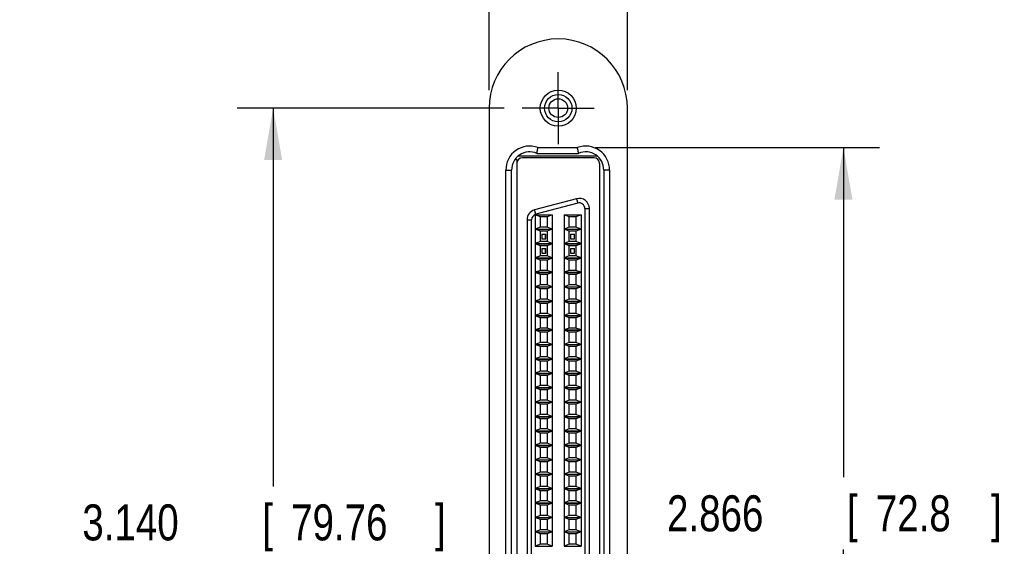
# Model space of a CAD drawing. Header units: inches. Extents: x 0.2 to 16.8, y 0.1 to 10.8.
# Tile 2 of 11: x 2 to 5.4, y 6.1 to 7.9. Entities that reach past the tile are written whole.
import ezdxf

# ---------------------------------------------------------------- set-up
doc = ezdxf.new("R2010")
doc.units = ezdxf.units.IN
doc.header["$LTSCALE"] = 0.935
doc.header["$MEASUREMENT"] = 0
doc.linetypes.add('CENTER', pattern=[0.6, 0.375, -0.075, 0.075, -0.075])
doc.layers.get('0').update_dxf_attribs({"linetype": 'CONTINUOUS'})
doc.layers.add('DEFAULT_1', color=7, linetype='CENTER')
doc.layers.add('DIMENSIONS', color=7, linetype='CONTINUOUS')
doc.styles.get("Standard").update_dxf_attribs({"font": 'txt', "width": 0.8})
doc.dimstyles.new('DIMSTYLE_1', dxfattribs={"dimtxt": 0.125, "dimasz": 0.18, "dimexe": 0.18, "dimexo": 0.0625, "dimgap": 0.09, "dimtad": 0, "dimtih": 1, "dimtoh": 1, "dimdec": 3, "dimzin": 4, "dimdsep": 46, "dimtxsty": 'STANDARD', "dimblk": '_FILLED', "dimblk1": '_FILLED', "dimblk2": '_FILLED', "dimcen": 0.09, "dimadec": 0, "dimazin": 0, "dimtp": 0.01, "dimtm": 0.01, "dimtfac": 1, "dimtdec": 3, "dimtofl": 0, "dimtmove": 0, "dimatfit": 3, "dimldrblk": '_FILLED', "dimfxl": 1, "dimtolj": 1, "dimtzin": 4, "dimarcsym": 0})

# ---------------------------------------------------------------- blocks, each defined once
blk = doc.blocks.new('_FILLED')
at = {"color": 0, "linetype": 'BYBLOCK'}
blk.add_solid([(0, 0), (-1, 0.174), (-1, -0.174)], dxfattribs=at)
blk = doc.blocks.new('*D0')
at = {"layer": 'DIMENSIONS', "color": 2, "linetype": 'CONTINUOUS'}
for p, q in [((3.7074, 7.5785), (2.78, 7.5785)), ((2.905, 7.5785), (2.905, 6.2664)), ((2.905, 4.4385), (2.905, 6.0164)), ((3.7074, 4.4385), (2.78, 4.4385))]:
    blk.add_line(p, q, dxfattribs=at)
at = {"layer": 'DIMENSIONS', "color": 2, "linetype": 'CONTINUOUS', "xscale": 0.18, "yscale": 0.18, "zscale": 0.18}
for p, rotation in [((2.905, 7.5785), 90), ((2.905, 4.4385), 270)]:
    blk.add_blockref('_FILLED', p, dxfattribs=dict(at, rotation=rotation))
at = {"layer": 'DIMENSIONS', "color": 2, "linetype": 'CONTINUOUS', "width": 0.8}
for s, p in [('3.140', (2.2425, 6.0789)), ('[', (2.8675, 6.0789)), ('79.76', (2.9675, 6.0789)), (']', (3.4675, 6.0789))]:
    blk.add_text(s, height=0.125, dxfattribs=at).set_placement(p)
blk = doc.blocks.new('*D1')
at = {"layer": 'DIMENSIONS', "color": 2, "linetype": 'CONTINUOUS'}
for p, q in [((4.0242, 7.4415), (5.01, 7.4415)), ((4.885, 7.4415), (4.885, 6.2978)), ((4.885, 4.5755), (4.885, 6.0478)), ((4.0242, 4.5755), (5.01, 4.5755))]:
    blk.add_line(p, q, dxfattribs=at)
at = {"layer": 'DIMENSIONS', "color": 2, "linetype": 'CONTINUOUS', "xscale": 0.18, "yscale": 0.18, "zscale": 0.18}
for p, rotation in [((4.885, 7.4415), 90), ((4.885, 4.5755), 270)]:
    blk.add_blockref('_FILLED', p, dxfattribs=dict(at, rotation=rotation))
at = {"layer": 'DIMENSIONS', "color": 2, "linetype": 'CONTINUOUS', "width": 0.8}
for s, p in [('2.866', (4.2725, 6.1103)), ('[', (4.8975, 6.1103)), ('72.8', (4.9975, 6.1103)), (']', (5.3975, 6.1103))]:
    blk.add_text(s, height=0.125, dxfattribs=at).set_placement(p)
blk = doc.blocks.new('*D3')
at = {"layer": 'DIMENSIONS', "color": 2, "linetype": 'CONTINUOUS'}
for p, q in [((3.655, 7.641), (3.655, 8.6926)), ((4.135, 7.641), (4.135, 8.6926)), ((3.655, 8.5676), (3.3125, 8.5676)), ((4.135, 8.5676), (4.495, 8.5676))]:
    blk.add_line(p, q, dxfattribs=at)
at = {"layer": 'DIMENSIONS', "color": 2, "linetype": 'CONTINUOUS', "xscale": 0.18, "yscale": 0.18, "zscale": 0.18}
blk.add_blockref('_FILLED', (3.655, 8.5676), dxfattribs=at)
at = {"layer": 'DIMENSIONS', "color": 2, "linetype": 'CONTINUOUS', "xscale": 0.18, "yscale": 0.18, "zscale": 0.18, "rotation": 180}
blk.add_blockref('_FILLED', (4.135, 8.5676), dxfattribs=at)
at = {"layer": 'DIMENSIONS', "color": 2, "linetype": 'CONTINUOUS', "width": 0.8}
for s, p in [('.480', (2.025, 8.5051)), ('[', (2.55, 8.5051)), ('12.19', (2.65, 8.5051)), (']', (3.15, 8.5051))]:
    blk.add_text(s, height=0.125, dxfattribs=at).set_placement(p)

msp = doc.modelspace()

# ---------------------------------------------------------------- linework, layer by layer
at = {"color": 7, "linetype": 'CONTINUOUS'}
for p, q in [((3.655, 7.5785), (3.655, 4.4385)), ((4.135, 4.4385), (4.135, 7.5785)), ((3.8205, 7.4215), (3.9655, 7.4215)), ((3.8244, 7.4415), (3.9617, 7.4415)), ((3.7446, 7.4005), (3.751, 7.4005)), ((3.751, 7.4005), (3.751, 4.6165)), ((4.0314, 7.4115), (3.7576, 7.4115)), ((4.0188, 7.4061), (3.7707, 7.4061)), ((4.0384, 7.3864), (4.0384, 4.6305)), ((3.713, 7.3635), (3.733, 7.3635)), ((3.713, 4.6537), (3.713, 7.3632)), ((3.733, 4.6535), (3.733, 7.3635)), ((4.053, 7.3635), (4.053, 4.6535)), ((4.073, 7.3635), (4.053, 7.3635)), ((4.073, 7.3632), (4.073, 4.6537)), ((3.9584, 7.2643), (3.8127, 7.2253)), ((4.003, 4.7868), (4.003, 7.2301)), ((3.7865, 7.1911), (3.7865, 4.8258)), ((3.8152, 7.2081), (3.8152, 7.1589)), ((3.8329, 7.2012), (3.8152, 7.2081)), ((3.8152, 7.2081), (3.8743, 7.2081)), ((3.8329, 7.1657), (3.8329, 7.2012)), ((3.8565, 7.2012), (3.8329, 7.2012)), ((3.8743, 7.2081), (3.8565, 7.2012)), ((3.8565, 7.2012), (3.8565, 7.1657)), ((3.8743, 7.2081), (3.8743, 7.1589)), ((3.9152, 7.2081), (3.9152, 7.1589)), ((3.9152, 7.2081), (3.9743, 7.2081)), ((3.9329, 7.2012), (3.9152, 7.2081)), ((3.9329, 7.1657), (3.9329, 7.2012)), ((3.9565, 7.2012), (3.9329, 7.2012)), ((3.9743, 7.2081), (3.9565, 7.2012)), ((3.9565, 7.2012), (3.9565, 7.1657)), ((3.9743, 7.2081), (3.9743, 7.1589)), ((3.8329, 7.1657), (3.8152, 7.1589)), ((3.8152, 7.1589), (3.8743, 7.1589)), ((3.8152, 7.1581), (3.8152, 7.1089)), ((3.8329, 7.1512), (3.8152, 7.1581)), ((3.8152, 7.1581), (3.8743, 7.1581)), ((3.8565, 7.1657), (3.8329, 7.1657)), ((3.8329, 7.1157), (3.8329, 7.1512)), ((3.8565, 7.1512), (3.8329, 7.1512)), ((3.8743, 7.1589), (3.8565, 7.1657)), ((3.8743, 7.1581), (3.8565, 7.1512)), ((3.8565, 7.1512), (3.8565, 7.1157)), ((3.8743, 7.1581), (3.8743, 7.1089)), ((3.9329, 7.1657), (3.9152, 7.1589)), ((3.9152, 7.1589), (3.9743, 7.1589)), ((3.9152, 7.1581), (3.9152, 7.1089)), ((3.9329, 7.1512), (3.9152, 7.1581)), ((3.9152, 7.1581), (3.9743, 7.1581)), ((3.9565, 7.1657), (3.9329, 7.1657)), ((3.9329, 7.1157), (3.9329, 7.1512)), ((3.9565, 7.1512), (3.9329, 7.1512)), ((3.9743, 7.1589), (3.9565, 7.1657)), ((3.9743, 7.1581), (3.9565, 7.1512)), ((3.9565, 7.1512), (3.9565, 7.1157)), ((3.9743, 7.1581), (3.9743, 7.1089)), ((3.8329, 7.1157), (3.8152, 7.1089)), ((3.8565, 7.1157), (3.8329, 7.1157)), ((3.8378, 7.1413), (3.8378, 7.1256)), ((3.8378, 7.1413), (3.8516, 7.1413)), ((3.8378, 7.1256), (3.8516, 7.1256)), ((3.8495, 7.1413), (3.8495, 7.1256)), ((3.8516, 7.1256), (3.8516, 7.1413)), ((3.8743, 7.1089), (3.8565, 7.1157)), ((3.9329, 7.1157), (3.9152, 7.1089)), ((3.9565, 7.1157), (3.9329, 7.1157)), ((3.9378, 7.1413), (3.9378, 7.1256)), ((3.9378, 7.1413), (3.9516, 7.1413)), ((3.9378, 7.1256), (3.9516, 7.1256)), ((3.9516, 7.1256), (3.9516, 7.1413)), ((3.9743, 7.1089), (3.9565, 7.1157)), ((3.8152, 7.1089), (3.8743, 7.1089)), ((3.8152, 7.1081), (3.8152, 7.0589)), ((3.8152, 7.1081), (3.8743, 7.1081)), ((3.8329, 7.1012), (3.8152, 7.1081)), ((3.8329, 7.0657), (3.8329, 7.1012)), ((3.8565, 7.1012), (3.8329, 7.1012)), ((3.8378, 7.0913), (3.8378, 7.0756)), ((3.8378, 7.0913), (3.8516, 7.0913)), ((3.8495, 7.0913), (3.8495, 7.0756)), ((3.8516, 7.0756), (3.8516, 7.0913)), ((3.8743, 7.1081), (3.8565, 7.1012)), ((3.8565, 7.1012), (3.8565, 7.0657)), ((3.8743, 7.1081), (3.8743, 7.0589)), ((3.9152, 7.1089), (3.9743, 7.1089)), ((3.9152, 7.1081), (3.9152, 7.0589)), ((3.9152, 7.1081), (3.9743, 7.1081)), ((3.9329, 7.1012), (3.9152, 7.1081)), ((3.9329, 7.0657), (3.9329, 7.1012)), ((3.9565, 7.1012), (3.9329, 7.1012)), ((3.9378, 7.0913), (3.9378, 7.0756)), ((3.9378, 7.0913), (3.9516, 7.0913)), ((3.9516, 7.0756), (3.9516, 7.0913)), ((3.9743, 7.1081), (3.9565, 7.1012)), ((3.9565, 7.1012), (3.9565, 7.0657)), ((3.9743, 7.1081), (3.9743, 7.0589)), ((3.8329, 7.0657), (3.8152, 7.0589)), ((3.8152, 7.0589), (3.8743, 7.0589)), ((3.8152, 7.0581), (3.8152, 7.0089)), ((3.8329, 7.0512), (3.8152, 7.0581)), ((3.8152, 7.0581), (3.8743, 7.0581)), ((3.8565, 7.0657), (3.8329, 7.0657)), ((3.8329, 7.0157), (3.8329, 7.0512)), ((3.8565, 7.0512), (3.8329, 7.0512)), ((3.8378, 7.0756), (3.8516, 7.0756)), ((3.8743, 7.0589), (3.8565, 7.0657)), ((3.8743, 7.0581), (3.8565, 7.0512)), ((3.8565, 7.0512), (3.8565, 7.0157)), ((3.8743, 7.0581), (3.8743, 7.0089)), ((3.9329, 7.0657), (3.9152, 7.0589)), ((3.9152, 7.0589), (3.9743, 7.0589)), ((3.9152, 7.0581), (3.9152, 7.0089)), ((3.9329, 7.0512), (3.9152, 7.0581)), ((3.9152, 7.0581), (3.9743, 7.0581)), ((3.9565, 7.0657), (3.9329, 7.0657)), ((3.9329, 7.0157), (3.9329, 7.0512)), ((3.9565, 7.0512), (3.9329, 7.0512)), ((3.9378, 7.0756), (3.9516, 7.0756)), ((3.9743, 7.0589), (3.9565, 7.0657)), ((3.9743, 7.0581), (3.9565, 7.0512)), ((3.9565, 7.0512), (3.9565, 7.0157)), ((3.9743, 7.0581), (3.9743, 7.0089)), ((3.8329, 7.0157), (3.8152, 7.0089)), ((3.8152, 7.0089), (3.8743, 7.0089)), ((3.8565, 7.0157), (3.8329, 7.0157)), ((3.8743, 7.0089), (3.8565, 7.0157)), ((3.9329, 7.0157), (3.9152, 7.0089)), ((3.9152, 7.0089), (3.9743, 7.0089)), ((3.9565, 7.0157), (3.9329, 7.0157)), ((3.9743, 7.0089), (3.9565, 7.0157)), ((3.8152, 7.0081), (3.8152, 6.9589)), ((3.8329, 7.0012), (3.8152, 7.0081)), ((3.8152, 7.0081), (3.8743, 7.0081)), ((3.8329, 6.9657), (3.8329, 7.0012)), ((3.8565, 7.0012), (3.8329, 7.0012)), ((3.8743, 7.0081), (3.8565, 7.0012)), ((3.8565, 7.0012), (3.8565, 6.9657)), ((3.8743, 7.0081), (3.8743, 6.9589)), ((3.9152, 7.0081), (3.9152, 6.9589)), ((3.9329, 7.0012), (3.9152, 7.0081)), ((3.9152, 7.0081), (3.9743, 7.0081)), ((3.9329, 6.9657), (3.9329, 7.0012)), ((3.9565, 7.0012), (3.9329, 7.0012)), ((3.9743, 7.0081), (3.9565, 7.0012)), ((3.9565, 7.0012), (3.9565, 6.9657)), ((3.9743, 7.0081), (3.9743, 6.9589)), ((3.8329, 6.9657), (3.8152, 6.9589)), ((3.8152, 6.9589), (3.8743, 6.9589)), ((3.8152, 6.9581), (3.8152, 6.9089)), ((3.8329, 6.9512), (3.8152, 6.9581)), ((3.8152, 6.9581), (3.8743, 6.9581)), ((3.8565, 6.9657), (3.8329, 6.9657)), ((3.8329, 6.9157), (3.8329, 6.9512)), ((3.8565, 6.9512), (3.8329, 6.9512)), ((3.8743, 6.9589), (3.8565, 6.9657)), ((3.8743, 6.9581), (3.8565, 6.9512)), ((3.8565, 6.9512), (3.8565, 6.9157)), ((3.8743, 6.9581), (3.8743, 6.9089)), ((3.9329, 6.9657), (3.9152, 6.9589)), ((3.9152, 6.9589), (3.9743, 6.9589)), ((3.9152, 6.9581), (3.9152, 6.9089)), ((3.9152, 6.9581), (3.9743, 6.9581)), ((3.9329, 6.9512), (3.9152, 6.9581)), ((3.9565, 6.9657), (3.9329, 6.9657)), ((3.9329, 6.9157), (3.9329, 6.9512)), ((3.9565, 6.9512), (3.9329, 6.9512)), ((3.9743, 6.9589), (3.9565, 6.9657)), ((3.9743, 6.9581), (3.9565, 6.9512)), ((3.9565, 6.9512), (3.9565, 6.9157)), ((3.9743, 6.9581), (3.9743, 6.9089)), ((3.8329, 6.9157), (3.8152, 6.9089)), ((3.8152, 6.9089), (3.8743, 6.9089)), ((3.8152, 6.9081), (3.8152, 6.8589)), ((3.8329, 6.9012), (3.8152, 6.9081)), ((3.8152, 6.9081), (3.8743, 6.9081)), ((3.8565, 6.9157), (3.8329, 6.9157)), ((3.8743, 6.9089), (3.8565, 6.9157)), ((3.8743, 6.9081), (3.8565, 6.9012)), ((3.8743, 6.9081), (3.8743, 6.8589)), ((3.9329, 6.9157), (3.9152, 6.9089)), ((3.9152, 6.9089), (3.9743, 6.9089)), ((3.9152, 6.9081), (3.9152, 6.8589)), ((3.9329, 6.9012), (3.9152, 6.9081)), ((3.9152, 6.9081), (3.9743, 6.9081)), ((3.9565, 6.9157), (3.9329, 6.9157)), ((3.9743, 6.9089), (3.9565, 6.9157)), ((3.9743, 6.9081), (3.9565, 6.9012)), ((3.9743, 6.9081), (3.9743, 6.8589)), ((3.8329, 6.8657), (3.8329, 6.9012)), ((3.8565, 6.9012), (3.8329, 6.9012)), ((3.8565, 6.9012), (3.8565, 6.8657)), ((3.9329, 6.8657), (3.9329, 6.9012)), ((3.9565, 6.9012), (3.9329, 6.9012)), ((3.9565, 6.9012), (3.9565, 6.8657)), ((3.8329, 6.8657), (3.8152, 6.8589)), ((3.8152, 6.8589), (3.8743, 6.8589)), ((3.8152, 6.8581), (3.8152, 6.8089)), ((3.8152, 6.8581), (3.8743, 6.8581)), ((3.8329, 6.8512), (3.8152, 6.8581)), ((3.8565, 6.8657), (3.8329, 6.8657)), ((3.8329, 6.8157), (3.8329, 6.8512)), ((3.8565, 6.8512), (3.8329, 6.8512)), ((3.8743, 6.8589), (3.8565, 6.8657)), ((3.8743, 6.8581), (3.8565, 6.8512)), ((3.8565, 6.8512), (3.8565, 6.8157)), ((3.8743, 6.8581), (3.8743, 6.8089)), ((3.9329, 6.8657), (3.9152, 6.8589)), ((3.9152, 6.8589), (3.9743, 6.8589)), ((3.9152, 6.8581), (3.9152, 6.8089)), ((3.9152, 6.8581), (3.9743, 6.8581)), ((3.9329, 6.8512), (3.9152, 6.8581)), ((3.9565, 6.8657), (3.9329, 6.8657)), ((3.9329, 6.8157), (3.9329, 6.8512)), ((3.9565, 6.8512), (3.9329, 6.8512)), ((3.9743, 6.8589), (3.9565, 6.8657)), ((3.9743, 6.8581), (3.9565, 6.8512)), ((3.9565, 6.8512), (3.9565, 6.8157)), ((3.9743, 6.8581), (3.9743, 6.8089)), ((3.8329, 6.8157), (3.8152, 6.8089)), ((3.8152, 6.8089), (3.8743, 6.8089)), ((3.8152, 6.8081), (3.8152, 6.7589)), ((3.8329, 6.8012), (3.8152, 6.8081)), ((3.8152, 6.8081), (3.8743, 6.8081)), ((3.8565, 6.8157), (3.8329, 6.8157)), ((3.8743, 6.8089), (3.8565, 6.8157)), ((3.8743, 6.8081), (3.8565, 6.8012)), ((3.8743, 6.8081), (3.8743, 6.7589)), ((3.9329, 6.8157), (3.9152, 6.8089)), ((3.9152, 6.8089), (3.9743, 6.8089)), ((3.9152, 6.8081), (3.9152, 6.7589)), ((3.9152, 6.8081), (3.9743, 6.8081)), ((3.9329, 6.8012), (3.9152, 6.8081)), ((3.9565, 6.8157), (3.9329, 6.8157)), ((3.9743, 6.8089), (3.9565, 6.8157)), ((3.9743, 6.8081), (3.9565, 6.8012)), ((3.9743, 6.8081), (3.9743, 6.7589)), ((3.8329, 6.7657), (3.8329, 6.8012)), ((3.8565, 6.8012), (3.8329, 6.8012)), ((3.8565, 6.8012), (3.8565, 6.7657)), ((3.9329, 6.7657), (3.9329, 6.8012)), ((3.9565, 6.8012), (3.9329, 6.8012)), ((3.9565, 6.8012), (3.9565, 6.7657)), ((3.8329, 6.7657), (3.8152, 6.7589)), ((3.8152, 6.7589), (3.8743, 6.7589)), ((3.8152, 6.7581), (3.8152, 6.7089)), ((3.8329, 6.7512), (3.8152, 6.7581)), ((3.8152, 6.7581), (3.8743, 6.7581)), ((3.8565, 6.7657), (3.8329, 6.7657)), ((3.8329, 6.7157), (3.8329, 6.7512)), ((3.8565, 6.7512), (3.8329, 6.7512)), ((3.8743, 6.7589), (3.8565, 6.7657)), ((3.8743, 6.7581), (3.8565, 6.7512)), ((3.8565, 6.7512), (3.8565, 6.7157)), ((3.8743, 6.7581), (3.8743, 6.7089)), ((3.9329, 6.7657), (3.9152, 6.7589)), ((3.9152, 6.7589), (3.9743, 6.7589)), ((3.9152, 6.7581), (3.9152, 6.7089)), ((3.9329, 6.7512), (3.9152, 6.7581)), ((3.9152, 6.7581), (3.9743, 6.7581)), ((3.9565, 6.7657), (3.9329, 6.7657)), ((3.9329, 6.7157), (3.9329, 6.7512)), ((3.9565, 6.7512), (3.9329, 6.7512)), ((3.9743, 6.7589), (3.9565, 6.7657)), ((3.9743, 6.7581), (3.9565, 6.7512)), ((3.9565, 6.7512), (3.9565, 6.7157)), ((3.9743, 6.7581), (3.9743, 6.7089)), ((3.8329, 6.7157), (3.8152, 6.7089)), ((3.8152, 6.7089), (3.8743, 6.7089)), ((3.8152, 6.7081), (3.8152, 6.6589)), ((3.8329, 6.7012), (3.8152, 6.7081)), ((3.8152, 6.7081), (3.8743, 6.7081)), ((3.8565, 6.7157), (3.8329, 6.7157)), ((3.8329, 6.6657), (3.8329, 6.7012)), ((3.8565, 6.7012), (3.8329, 6.7012)), ((3.8743, 6.7089), (3.8565, 6.7157)), ((3.8743, 6.7081), (3.8565, 6.7012)), ((3.8565, 6.7012), (3.8565, 6.6657)), ((3.8743, 6.7081), (3.8743, 6.6589)), ((3.9329, 6.7157), (3.9152, 6.7089)), ((3.9152, 6.7089), (3.9743, 6.7089)), ((3.9152, 6.7081), (3.9152, 6.6589)), ((3.9152, 6.7081), (3.9743, 6.7081)), ((3.9329, 6.7012), (3.9152, 6.7081)), ((3.9565, 6.7157), (3.9329, 6.7157)), ((3.9329, 6.6657), (3.9329, 6.7012)), ((3.9565, 6.7012), (3.9329, 6.7012)), ((3.9743, 6.7089), (3.9565, 6.7157)), ((3.9743, 6.7081), (3.9565, 6.7012)), ((3.9565, 6.7012), (3.9565, 6.6657)), ((3.9743, 6.7081), (3.9743, 6.6589)), ((3.8329, 6.6657), (3.8152, 6.6589)), ((3.8152, 6.6589), (3.8743, 6.6589)), ((3.8152, 6.6581), (3.8152, 6.6089)), ((3.8329, 6.6512), (3.8152, 6.6581)), ((3.8152, 6.6581), (3.8743, 6.6581)), ((3.8565, 6.6657), (3.8329, 6.6657)), ((3.8329, 6.6157), (3.8329, 6.6512)), ((3.8565, 6.6512), (3.8329, 6.6512)), ((3.8743, 6.6589), (3.8565, 6.6657)), ((3.8743, 6.6581), (3.8565, 6.6512)), ((3.8565, 6.6512), (3.8565, 6.6157)), ((3.8743, 6.6581), (3.8743, 6.6089)), ((3.9329, 6.6657), (3.9152, 6.6589)), ((3.9152, 6.6589), (3.9743, 6.6589)), ((3.9152, 6.6581), (3.9152, 6.6089)), ((3.9329, 6.6512), (3.9152, 6.6581)), ((3.9152, 6.6581), (3.9743, 6.6581)), ((3.9565, 6.6657), (3.9329, 6.6657)), ((3.9329, 6.6157), (3.9329, 6.6512)), ((3.9565, 6.6512), (3.9329, 6.6512)), ((3.9743, 6.6589), (3.9565, 6.6657)), ((3.9743, 6.6581), (3.9565, 6.6512)), ((3.9565, 6.6512), (3.9565, 6.6157)), ((3.9743, 6.6581), (3.9743, 6.6089)), ((3.8329, 6.6157), (3.8152, 6.6089)), ((3.8152, 6.6089), (3.8743, 6.6089)), ((3.8152, 6.6081), (3.8152, 6.5589)), ((3.8152, 6.6081), (3.8743, 6.6081)), ((3.8329, 6.6012), (3.8152, 6.6081)), ((3.8565, 6.6157), (3.8329, 6.6157)), ((3.8329, 6.5657), (3.8329, 6.6012)), ((3.8565, 6.6012), (3.8329, 6.6012)), ((3.8743, 6.6089), (3.8565, 6.6157)), ((3.8743, 6.6081), (3.8565, 6.6012)), ((3.8565, 6.6012), (3.8565, 6.5657)), ((3.8743, 6.6081), (3.8743, 6.5589)), ((3.9329, 6.6157), (3.9152, 6.6089)), ((3.9152, 6.6089), (3.9743, 6.6089)), ((3.9152, 6.6081), (3.9152, 6.5589)), ((3.9152, 6.6081), (3.9743, 6.6081)), ((3.9329, 6.6012), (3.9152, 6.6081)), ((3.9565, 6.6157), (3.9329, 6.6157)), ((3.9329, 6.5657), (3.9329, 6.6012)), ((3.9565, 6.6012), (3.9329, 6.6012)), ((3.9743, 6.6089), (3.9565, 6.6157)), ((3.9743, 6.6081), (3.9565, 6.6012)), ((3.9565, 6.6012), (3.9565, 6.5657)), ((3.9743, 6.6081), (3.9743, 6.5589)), ((3.8329, 6.5657), (3.8152, 6.5589)), ((3.8565, 6.5657), (3.8329, 6.5657)), ((3.8743, 6.5589), (3.8565, 6.5657)), ((3.9329, 6.5657), (3.9152, 6.5589)), ((3.9565, 6.5657), (3.9329, 6.5657)), ((3.9743, 6.5589), (3.9565, 6.5657)), ((3.8152, 6.5589), (3.8743, 6.5589)), ((3.8152, 6.5581), (3.8152, 6.5089)), ((3.8329, 6.5512), (3.8152, 6.5581)), ((3.8152, 6.5581), (3.8743, 6.5581)), ((3.8329, 6.5157), (3.8329, 6.5512)), ((3.8565, 6.5512), (3.8329, 6.5512)), ((3.8743, 6.5581), (3.8565, 6.5512)), ((3.8565, 6.5512), (3.8565, 6.5157)), ((3.8743, 6.5581), (3.8743, 6.5089)), ((3.9152, 6.5589), (3.9743, 6.5589)), ((3.9152, 6.5581), (3.9152, 6.5089)), ((3.9152, 6.5581), (3.9743, 6.5581)), ((3.9329, 6.5512), (3.9152, 6.5581)), ((3.9329, 6.5157), (3.9329, 6.5512)), ((3.9565, 6.5512), (3.9329, 6.5512)), ((3.9743, 6.5581), (3.9565, 6.5512)), ((3.9565, 6.5512), (3.9565, 6.5157)), ((3.9743, 6.5581), (3.9743, 6.5089)), ((3.8329, 6.5157), (3.8152, 6.5089)), ((3.8152, 6.5089), (3.8743, 6.5089)), ((3.8152, 6.5081), (3.8152, 6.4589)), ((3.8152, 6.5081), (3.8743, 6.5081)), ((3.8329, 6.5012), (3.8152, 6.5081)), ((3.8565, 6.5157), (3.8329, 6.5157)), ((3.8329, 6.4657), (3.8329, 6.5012)), ((3.8565, 6.5012), (3.8329, 6.5012)), ((3.8743, 6.5089), (3.8565, 6.5157)), ((3.8743, 6.5081), (3.8565, 6.5012)), ((3.8565, 6.5012), (3.8565, 6.4657)), ((3.8743, 6.5081), (3.8743, 6.4589)), ((3.9329, 6.5157), (3.9152, 6.5089)), ((3.9152, 6.5089), (3.9743, 6.5089)), ((3.9152, 6.5081), (3.9152, 6.4589)), ((3.9152, 6.5081), (3.9743, 6.5081)), ((3.9329, 6.5012), (3.9152, 6.5081)), ((3.9565, 6.5157), (3.9329, 6.5157)), ((3.9329, 6.4657), (3.9329, 6.5012)), ((3.9565, 6.5012), (3.9329, 6.5012)), ((3.9743, 6.5089), (3.9565, 6.5157)), ((3.9743, 6.5081), (3.9565, 6.5012)), ((3.9565, 6.5012), (3.9565, 6.4657)), ((3.9743, 6.5081), (3.9743, 6.4589)), ((3.8329, 6.4657), (3.8152, 6.4589)), ((3.8565, 6.4657), (3.8329, 6.4657)), ((3.8743, 6.4589), (3.8565, 6.4657)), ((3.9329, 6.4657), (3.9152, 6.4589)), ((3.9565, 6.4657), (3.9329, 6.4657)), ((3.9743, 6.4589), (3.9565, 6.4657)), ((3.8152, 6.4589), (3.8743, 6.4589)), ((3.8152, 6.4581), (3.8152, 6.4089)), ((3.8152, 6.4581), (3.8743, 6.4581)), ((3.8329, 6.4512), (3.8152, 6.4581)), ((3.8329, 6.4157), (3.8329, 6.4512)), ((3.8565, 6.4512), (3.8329, 6.4512)), ((3.8743, 6.4581), (3.8565, 6.4512)), ((3.8565, 6.4512), (3.8565, 6.4157)), ((3.8743, 6.4581), (3.8743, 6.4089)), ((3.9152, 6.4589), (3.9743, 6.4589)), ((3.9152, 6.4581), (3.9152, 6.4089)), ((3.9152, 6.4581), (3.9743, 6.4581)), ((3.9329, 6.4512), (3.9152, 6.4581)), ((3.9329, 6.4157), (3.9329, 6.4512)), ((3.9565, 6.4512), (3.9329, 6.4512)), ((3.9743, 6.4581), (3.9565, 6.4512)), ((3.9565, 6.4512), (3.9565, 6.4157)), ((3.9743, 6.4581), (3.9743, 6.4089)), ((3.8329, 6.4157), (3.8152, 6.4089)), ((3.8152, 6.4089), (3.8743, 6.4089)), ((3.8152, 6.4081), (3.8152, 6.3589)), ((3.8329, 6.4012), (3.8152, 6.4081)), ((3.8152, 6.4081), (3.8743, 6.4081)), ((3.8565, 6.4157), (3.8329, 6.4157)), ((3.8329, 6.3657), (3.8329, 6.4012)), ((3.8565, 6.4012), (3.8329, 6.4012)), ((3.8743, 6.4089), (3.8565, 6.4157)), ((3.8743, 6.4081), (3.8565, 6.4012)), ((3.8565, 6.4012), (3.8565, 6.3657)), ((3.8743, 6.4081), (3.8743, 6.3589)), ((3.9329, 6.4157), (3.9152, 6.4089)), ((3.9152, 6.4089), (3.9743, 6.4089)), ((3.9152, 6.4081), (3.9152, 6.3589)), ((3.9329, 6.4012), (3.9152, 6.4081)), ((3.9152, 6.4081), (3.9743, 6.4081)), ((3.9565, 6.4157), (3.9329, 6.4157)), ((3.9329, 6.3657), (3.9329, 6.4012)), ((3.9565, 6.4012), (3.9329, 6.4012)), ((3.9743, 6.4089), (3.9565, 6.4157)), ((3.9743, 6.4081), (3.9565, 6.4012)), ((3.9565, 6.4012), (3.9565, 6.3657)), ((3.9743, 6.4081), (3.9743, 6.3589)), ((3.8329, 6.3657), (3.8152, 6.3589)), ((3.8152, 6.3589), (3.8743, 6.3589)), ((3.8565, 6.3657), (3.8329, 6.3657)), ((3.8743, 6.3589), (3.8565, 6.3657)), ((3.9329, 6.3657), (3.9152, 6.3589)), ((3.9152, 6.3589), (3.9743, 6.3589)), ((3.9565, 6.3657), (3.9329, 6.3657)), ((3.9743, 6.3589), (3.9565, 6.3657)), ((3.8152, 6.3581), (3.8152, 6.3089)), ((3.8152, 6.3581), (3.8743, 6.3581)), ((3.8329, 6.3512), (3.8152, 6.3581)), ((3.8329, 6.3157), (3.8329, 6.3512)), ((3.8565, 6.3512), (3.8329, 6.3512)), ((3.8743, 6.3581), (3.8565, 6.3512)), ((3.8565, 6.3512), (3.8565, 6.3157)), ((3.8743, 6.3581), (3.8743, 6.3089)), ((3.9152, 6.3581), (3.9152, 6.3089)), ((3.9152, 6.3581), (3.9743, 6.3581)), ((3.9329, 6.3512), (3.9152, 6.3581)), ((3.9329, 6.3157), (3.9329, 6.3512)), ((3.9565, 6.3512), (3.9329, 6.3512)), ((3.9743, 6.3581), (3.9565, 6.3512)), ((3.9565, 6.3512), (3.9565, 6.3157)), ((3.9743, 6.3581), (3.9743, 6.3089)), ((3.8329, 6.3157), (3.8152, 6.3089)), ((3.8152, 6.3089), (3.8743, 6.3089)), ((3.8152, 6.3081), (3.8152, 6.2589)), ((3.8329, 6.3012), (3.8152, 6.3081)), ((3.8152, 6.3081), (3.8743, 6.3081)), ((3.8565, 6.3157), (3.8329, 6.3157)), ((3.8329, 6.2657), (3.8329, 6.3012)), ((3.8565, 6.3012), (3.8329, 6.3012)), ((3.8743, 6.3089), (3.8565, 6.3157)), ((3.8743, 6.3081), (3.8565, 6.3012)), ((3.8565, 6.3012), (3.8565, 6.2657)), ((3.8743, 6.3081), (3.8743, 6.2589)), ((3.9329, 6.3157), (3.9152, 6.3089)), ((3.9152, 6.3089), (3.9743, 6.3089)), ((3.9152, 6.3081), (3.9152, 6.2589)), ((3.9152, 6.3081), (3.9743, 6.3081)), ((3.9329, 6.3012), (3.9152, 6.3081)), ((3.9565, 6.3157), (3.9329, 6.3157)), ((3.9329, 6.2657), (3.9329, 6.3012)), ((3.9565, 6.3012), (3.9329, 6.3012)), ((3.9743, 6.3089), (3.9565, 6.3157)), ((3.9743, 6.3081), (3.9565, 6.3012)), ((3.9565, 6.3012), (3.9565, 6.2657)), ((3.9743, 6.3081), (3.9743, 6.2589)), ((3.8329, 6.2657), (3.8152, 6.2589)), ((3.8152, 6.2589), (3.8743, 6.2589)), ((3.8152, 6.2581), (3.8152, 6.2089)), ((3.8152, 6.2581), (3.8743, 6.2581)), ((3.8329, 6.2512), (3.8152, 6.2581)), ((3.8565, 6.2657), (3.8329, 6.2657)), ((3.8743, 6.2589), (3.8565, 6.2657)), ((3.8743, 6.2581), (3.8565, 6.2512)), ((3.8743, 6.2581), (3.8743, 6.2089)), ((3.9329, 6.2657), (3.9152, 6.2589)), ((3.9152, 6.2589), (3.9743, 6.2589)), ((3.9152, 6.2581), (3.9152, 6.2089)), ((3.9152, 6.2581), (3.9743, 6.2581)), ((3.9329, 6.2512), (3.9152, 6.2581)), ((3.9565, 6.2657), (3.9329, 6.2657)), ((3.9743, 6.2589), (3.9565, 6.2657)), ((3.9743, 6.2581), (3.9565, 6.2512)), ((3.9743, 6.2581), (3.9743, 6.2089)), ((3.8329, 6.2157), (3.8329, 6.2512)), ((3.8565, 6.2512), (3.8329, 6.2512)), ((3.8565, 6.2512), (3.8565, 6.2157)), ((3.9329, 6.2157), (3.9329, 6.2512)), ((3.9565, 6.2512), (3.9329, 6.2512)), ((3.9565, 6.2512), (3.9565, 6.2157)), ((3.8329, 6.2157), (3.8152, 6.2089)), ((3.8152, 6.2089), (3.8743, 6.2089)), ((3.8152, 6.2081), (3.8152, 6.1589)), ((3.8152, 6.2081), (3.8743, 6.2081)), ((3.8329, 6.2012), (3.8152, 6.2081)), ((3.8565, 6.2157), (3.8329, 6.2157)), ((3.8329, 6.1657), (3.8329, 6.2012)), ((3.8565, 6.2012), (3.8329, 6.2012)), ((3.8743, 6.2089), (3.8565, 6.2157)), ((3.8743, 6.2081), (3.8565, 6.2012)), ((3.8565, 6.2012), (3.8565, 6.1657)), ((3.8743, 6.2081), (3.8743, 6.1589)), ((3.9329, 6.2157), (3.9152, 6.2089)), ((3.9152, 6.2089), (3.9743, 6.2089)), ((3.9152, 6.2081), (3.9152, 6.1589)), ((3.9152, 6.2081), (3.9743, 6.2081)), ((3.9329, 6.2012), (3.9152, 6.2081)), ((3.9565, 6.2157), (3.9329, 6.2157)), ((3.9329, 6.1657), (3.9329, 6.2012)), ((3.9565, 6.2012), (3.9329, 6.2012)), ((3.9743, 6.2089), (3.9565, 6.2157)), ((3.9743, 6.2081), (3.9565, 6.2012)), ((3.9565, 6.2012), (3.9565, 6.1657)), ((3.9743, 6.2081), (3.9743, 6.1589)), ((3.8329, 6.1657), (3.8152, 6.1589)), ((3.8152, 6.1589), (3.8743, 6.1589)), ((3.8152, 6.1581), (3.8152, 6.1089)), ((3.8329, 6.1512), (3.8152, 6.1581)), ((3.8152, 6.1581), (3.8743, 6.1581)), ((3.8565, 6.1657), (3.8329, 6.1657)), ((3.8743, 6.1589), (3.8565, 6.1657)), ((3.8743, 6.1581), (3.8565, 6.1512)), ((3.8743, 6.1581), (3.8743, 6.1089)), ((3.9329, 6.1657), (3.9152, 6.1589)), ((3.9152, 6.1589), (3.9743, 6.1589)), ((3.9152, 6.1581), (3.9152, 6.1089)), ((3.9152, 6.1581), (3.9743, 6.1581)), ((3.9329, 6.1512), (3.9152, 6.1581)), ((3.9565, 6.1657), (3.9329, 6.1657)), ((3.9743, 6.1589), (3.9565, 6.1657)), ((3.9743, 6.1581), (3.9565, 6.1512)), ((3.9743, 6.1581), (3.9743, 6.1089)), ((3.8329, 6.1157), (3.8329, 6.1512)), ((3.8565, 6.1512), (3.8329, 6.1512)), ((3.8565, 6.1512), (3.8565, 6.1157)), ((3.9329, 6.1157), (3.9329, 6.1512)), ((3.9565, 6.1512), (3.9329, 6.1512)), ((3.9565, 6.1512), (3.9565, 6.1157)), ((3.8329, 6.1157), (3.8152, 6.1089)), ((3.8152, 6.1089), (3.8743, 6.1089)), ((3.8152, 6.1081), (3.8152, 6.0589)), ((3.8152, 6.1081), (3.8743, 6.1081)), ((3.8329, 6.1012), (3.8152, 6.1081)), ((3.8565, 6.1157), (3.8329, 6.1157)), ((3.8329, 6.0657), (3.8329, 6.1012)), ((3.8565, 6.1012), (3.8329, 6.1012)), ((3.8743, 6.1089), (3.8565, 6.1157)), ((3.8743, 6.1081), (3.8565, 6.1012)), ((3.8565, 6.1012), (3.8565, 6.0657)), ((3.8743, 6.1081), (3.8743, 6.0589)), ((3.9329, 6.1157), (3.9152, 6.1089)), ((3.9152, 6.1089), (3.9743, 6.1089)), ((3.9152, 6.1081), (3.9152, 6.0589)), ((3.9152, 6.1081), (3.9743, 6.1081)), ((3.9329, 6.1012), (3.9152, 6.1081)), ((3.9565, 6.1157), (3.9329, 6.1157)), ((3.9329, 6.0657), (3.9329, 6.1012)), ((3.9565, 6.1012), (3.9329, 6.1012)), ((3.9743, 6.1089), (3.9565, 6.1157)), ((3.9743, 6.1081), (3.9565, 6.1012)), ((3.9565, 6.1012), (3.9565, 6.0657)), ((3.9743, 6.1081), (3.9743, 6.0589)), ((3.8329, 6.0657), (3.8152, 6.0589)), ((3.8152, 6.0589), (3.8743, 6.0589)), ((3.8565, 6.0657), (3.8329, 6.0657)), ((3.8743, 6.0589), (3.8565, 6.0657)), ((3.9329, 6.0657), (3.9152, 6.0589)), ((3.9152, 6.0589), (3.9743, 6.0589)), ((3.9565, 6.0657), (3.9329, 6.0657)), ((3.9743, 6.0589), (3.9565, 6.0657))]:
    msp.add_line(p, q, dxfattribs=at)
at = {"color": 9, "linetype": 'CONTINUOUS'}
for p, q in [((3.9625, 7.2491), (3.8168, 7.2101)), ((3.9584, 7.2643), (3.9625, 7.2491)), ((3.8168, 7.2101), (3.8127, 7.2253)), ((3.9873, 7.2301), (3.9873, 4.7868)), ((3.9873, 7.2301), (4.003, 7.2301)), ((3.7865, 7.1911), (3.8022, 7.1911)), ((3.8022, 4.8258), (3.8022, 7.1911))]:
    msp.add_line(p, q, dxfattribs=at)
at = {"color": 7, "linetype": 'CONTINUOUS'}
for radius in [0.0625, 0.0475, 0.0325]:
    msp.add_circle((3.895, 7.5785), radius, dxfattribs=at)
for centre, radius, start, end in [((3.895, 7.5785), 0.24, 0, 180), ((3.7955, 7.3642), 0.0825, 69.5098, 180.668), ((3.7955, 7.3642), 0.0625, 66.4177, 180.6597), ((3.9905, 7.3642), 0.0825, 359.332, 110.4902), ((3.9905, 7.3642), 0.0625, 359.3403, 113.5823), ((3.7707, 7.3864), 0.0197, 90, 180), ((3.7676, 7.3818), 0.0313, 108.6169, 118.5497), ((4.0188, 7.3864), 0.0197, 0, 90), ((3.9676, 7.2301), 0.0354, 0, 105), ((3.8219, 7.1911), 0.0354, 105, 180)]:
    msp.add_arc(centre, radius, start, end, dxfattribs=at)
at = {"color": 9, "linetype": 'CONTINUOUS'}
for centre, start, end in [((3.9676, 7.2301), 0, 105), ((3.8219, 7.1911), 105, 180)]:
    msp.add_arc(centre, 0.0197, start, end, dxfattribs=at)
at = {"color": 7, "linetype": 'CONTINUOUS'}
for points in [[(3.8205, 7.4215), (3.821, 7.4236), (3.8219, 7.428), (3.8232, 7.4347), (3.824, 7.4392), (3.8244, 7.4415)], [(3.9655, 7.4215), (3.9651, 7.4236), (3.9642, 7.428), (3.9629, 7.4347), (3.9621, 7.4392), (3.9617, 7.4415)]]:
    msp.add_open_spline(points, degree=3, knots=[0, 0, 0, 0, 0.326159, 0.659574, 1, 1, 1, 1], dxfattribs=at)
at = {"layer": 'DEFAULT_1', "color": 7, "linetype": 'CENTER'}
for q in [(3.895, 7.7036), (3.7699, 7.5785), (3.895, 7.4534), (4.0201, 7.5785)]:
    msp.add_line((3.895, 7.5785), q, dxfattribs=at)

# ---------------------------------------------------------------- dimensions: what is measured, and where the dimension line sits
at = {"layer": 'DIMENSIONS', "color": 2, "linetype": 'CONTINUOUS'}
for base, p1, p2, angle, picture, middle in [((3.655, 8.5676), (4.135, 7.641), (3.655, 7.641), 180, '*D3', (2.6375, 8.5676)), ((2.905, 7.5785), (3.7074, 4.4385), (3.7074, 7.5785), 90, '*D0', (2.905, 6.1414)), ((4.885, 4.5755), (4.0242, 7.4415), (4.0242, 4.5755), 270, '*D1', (4.885, 6.1728))]:
    dim = msp.add_linear_dim(base=base, p1=p1, p2=p2, angle=angle, dimstyle='DIMSTYLE_1', dxfattribs=at)
    dim.commit()
    dim.dimension.update_dxf_attribs({"geometry": picture, "text_midpoint": middle, "dimtype": 160})

doc.saveas('drawing.dxf')
